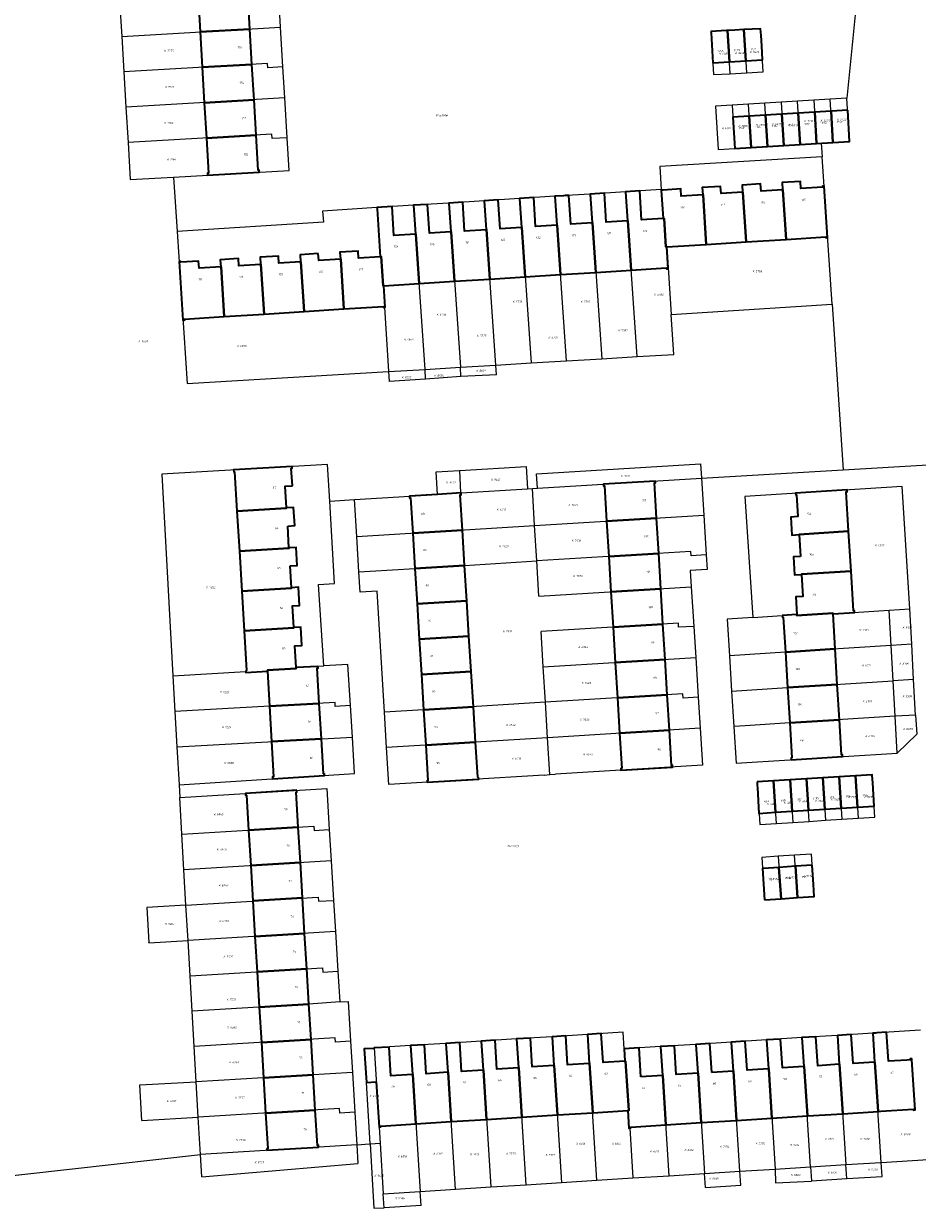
# Model space of a CAD drawing. Header units: metres. Extents: x 162165 to 162962, y 502542 to 503146.
# Tile 8 of 11: x 162682 to 162840, y 502551 to 502761. Entities that reach past the tile are written whole.
import ezdxf
from ezdxf.enums import TextEntityAlignment as Align
from ezdxf.lldxf.tags import DXFTag

# ---------------------------------------------------------------- set-up
doc = ezdxf.new("R2010")
doc.units = ezdxf.units.M
doc.layers.add('B-PV-KG-GRENS_PERCEEL-G', color=150, linetype='KG-PERCEEL-SO', lineweight=5, true_color=0x007fff)
doc.layers.add('B-PV-KG-GRENS_PERCEEL-S', color=150, linetype='Continuous', lineweight=5, true_color=0x007fff)
for name, color, linetype, lineweight in [('B-PV-OG-BEBOUWING-G', 7, 'Continuous', 35), ('B-PV-OG-BEBOUWING_HUISNUMMER-T18', 10, 'Continuous', 18), ('B-PV-OG-BEBOUWING_STRAATNAAM-T18', 10, 'Continuous', 18)]:
    doc.layers.add(name, color=color, linetype=linetype, lineweight=lineweight)
doc.styles.add('NLCS-ISO', font='NLCS-ISO.ttf', dxfattribs={"height": 1.8})
doc.styles.add('NLCS-ISO-M200-T18', font='NLCS-ISO.ttf', dxfattribs={"height": 1.8})
doc.styles.get("Standard").update_dxf_attribs({"font": 'arial.ttf'})
tags = doc.linetypes.add('KG-PERCEEL-SO', pattern='A,5.5,-2,["P",Standard,S=1.8,R=0,X=-0.5,Y=-0.9],-2,5.5,-2,[5,NLCS.SHX,S=0.75,R=0,X=0,Y=0],-2', length=19).pattern_tags.tags
tags[6] = DXFTag(74, 10)

# ---------------------------------------------------------------- blocks, each defined once
blk = doc.blocks.new('SKG-PERCEELNUMMER-SO')
at = {"style": 'NLCS-ISO', "oblique": 10, "flags": 1}
for tag, p in [('GEMEENTECODE', (0, 2.6)), ('PERCEELGROOTTE', (0, -2.4))]:
    blk.add_attdef(tag, text='', height=1.8, dxfattribs=at).set_placement(p, align=Align.MIDDLE_CENTER)
at = {"style": 'NLCS-ISO', "oblique": 10}
blk.add_attdef('SECTIE', text='', height=1.8, dxfattribs=at).set_placement((-0.5, 0), align=Align.MIDDLE_RIGHT)
blk.add_attdef('PERCEELNUMMER', text='', height=1.8, dxfattribs=at).set_placement((0.5, 0), align=Align.MIDDLE_LEFT)

msp = doc.modelspace()

# ---------------------------------------------------------------- linework, layer by layer
at = {"layer": 'B-PV-KG-GRENS_PERCEEL-G'}
for points in [[(162830.39, 502773.213), (162827.855, 502747.733)], [(162727.272, 502760.306), (162726.944, 502765.835)], [(162698.666, 502764.926), (162699.045, 502758.645)], [(162699.045, 502758.645), (162727.272, 502760.306)], [(162727.689, 502753.257), (162727.272, 502760.306)], [(162806.659, 502759.712), (162803.7, 502759.542), (162804.168, 502751.884), (162807.127, 502752.051)], [(162809.568, 502759.879), (162806.659, 502759.712)], [(162807.127, 502752.051), (162806.659, 502759.712)], [(162810.041, 502752.216), (162813, 502752.383), (162812.527, 502760.049), (162809.568, 502759.879)], [(162809.568, 502759.879), (162810.041, 502752.216)], [(162699.045, 502758.645), (162699.422, 502752.367)], [(162727.689, 502753.257), (162725.014, 502753.099), (162724.968, 502753.869), (162699.422, 502752.367)], [(162728.015, 502747.747), (162727.689, 502753.257)], [(162699.422, 502752.367), (162699.8, 502746.089)], [(162807.127, 502752.051), (162810.041, 502752.216)], [(162728.015, 502747.747), (162699.8, 502746.089)], [(162728.434, 502740.679), (162728.015, 502747.747)], [(162810.36, 502746.643), (162807.454, 502746.462)], [(162813.269, 502746.824), (162810.36, 502746.643)], [(162810.833, 502738.975), (162810.36, 502746.643)], [(162816.176, 502747.006), (162813.269, 502746.824)], [(162813.741, 502739.15), (162813.269, 502746.824)], [(162819.083, 502747.187), (162816.176, 502747.006)], [(162816.176, 502747.006), (162816.648, 502739.325)], [(162821.99, 502747.368), (162819.083, 502747.187)], [(162819.556, 502739.5), (162819.083, 502747.187)], [(162824.898, 502747.549), (162821.99, 502747.368)], [(162821.99, 502747.368), (162822.464, 502739.675)], [(162827.855, 502747.733), (162824.898, 502747.549)], [(162825.372, 502739.85), (162824.898, 502747.549)], [(162825.372, 502739.85), (162828.329, 502740.028), (162827.855, 502747.733)], [(162699.8, 502746.089), (162700.178, 502739.81)], [(162807.454, 502746.462), (162804.49, 502746.277), (162804.961, 502738.622), (162807.925, 502738.8)], [(162807.454, 502746.462), (162807.925, 502738.8)], [(162728.434, 502740.679), (162725.759, 502740.521), (162725.712, 502741.312), (162700.178, 502739.81)], [(162708.25, 502733.699), (162728.777, 502734.891), (162728.434, 502740.679)], [(162700.178, 502739.81), (162700.573, 502733.253), (162708.25, 502733.699)], [(162807.925, 502738.8), (162810.833, 502738.975)], [(162810.833, 502738.975), (162813.741, 502739.15)], [(162813.741, 502739.15), (162816.648, 502739.325)], [(162816.648, 502739.325), (162819.556, 502739.5)], [(162819.556, 502739.5), (162822.464, 502739.675)], [(162822.464, 502739.675), (162823.299, 502739.726)], [(162823.299, 502739.726), (162825.372, 502739.85)], [(162823.299, 502739.726), (162823.463, 502737.284)], [(162823.463, 502737.284), (162794.61, 502735.578), (162794.874, 502731.48)], [(162825.222, 502711.123), (162823.463, 502737.284)], [(162708.25, 502733.699), (162708.884, 502724.043)], [(162769.718, 502729.882), (162763.441, 502729.483)], [(162775.995, 502730.281), (162769.718, 502729.882)], [(162769.718, 502729.882), (162770.063, 502724.752), (162770.133, 502724.756), (162771.752, 502700.68)], [(162782.273, 502730.68), (162775.995, 502730.281)], [(162778.03, 502701.057), (162776.41, 502725.155), (162776.34, 502725.151), (162775.995, 502730.281)], [(162788.55, 502731.078), (162782.273, 502730.68)], [(162782.273, 502730.68), (162782.618, 502725.55), (162782.688, 502725.554), (162784.309, 502701.434)], [(162794.874, 502731.48), (162788.55, 502731.078)], [(162790.59, 502701.811), (162788.965, 502725.953), (162788.895, 502725.949), (162788.55, 502731.078)], [(162794.874, 502731.48), (162795.205, 502726.35), (162795.364, 502726.36), (162795.692, 502721.279), (162795.852, 502721.289), (162796.625, 502709.297)], [(162744.382, 502728.272), (162734.732, 502727.659), (162734.863, 502725.671), (162708.884, 502724.043)], [(162750.886, 502728.685), (162744.382, 502728.272)], [(162744.382, 502728.272), (162744.955, 502719.551), (162745.116, 502719.561), (162745.456, 502714.383), (162745.615, 502714.393), (162745.866, 502710.581), (162745.706, 502710.571), (162746.456, 502699.161)], [(162757.163, 502729.084), (162750.886, 502728.685)], [(162752.916, 502699.549), (162751.301, 502723.561), (162751.231, 502723.557), (162750.886, 502728.685)], [(162763.441, 502729.483), (162757.163, 502729.084)], [(162757.163, 502729.084), (162757.508, 502723.956), (162757.578, 502723.96), (162759.194, 502699.926)], [(162765.474, 502700.303), (162763.856, 502724.358), (162763.786, 502724.354), (162763.441, 502729.483)], [(162708.884, 502724.043), (162710.66, 502697.011), (162746.456, 502699.161)], [(162796.625, 502709.297), (162825.222, 502711.123)], [(162825.222, 502711.123), (162827.2, 502681.7)], [(162790.59, 502701.811), (162797.082, 502702.201), (162796.625, 502709.297)], [(162759.194, 502699.926), (162765.474, 502700.303)], [(162765.474, 502700.303), (162771.752, 502700.68)], [(162765.59, 502698.577), (162765.474, 502700.303)], [(162771.752, 502700.68), (162778.03, 502701.057)], [(162778.03, 502701.057), (162784.309, 502701.434)], [(162784.309, 502701.434), (162790.59, 502701.811)], [(162746.456, 502699.161), (162752.916, 502699.549)], [(162746.456, 502699.161), (162746.573, 502697.375)], [(162752.916, 502699.549), (162759.194, 502699.926)], [(162753.031, 502697.831), (162752.916, 502699.549)], [(162759.304, 502698.273), (162753.031, 502697.831)], [(162759.304, 502698.273), (162759.194, 502699.926)], [(162765.59, 502698.577), (162759.304, 502698.273)], [(162753.031, 502697.831), (162746.573, 502697.375)], [(162827.2, 502681.7), (162889.334, 502685.344)], [(162735.994, 502676.159), (162735.61, 502682.662), (162706.16, 502680.932), (162708.15, 502645.09)], [(162755.121, 502677.337), (162754.886, 502681.33), (162759.04, 502681.586)], [(162759.04, 502681.586), (162759.121, 502681.591)], [(162759.121, 502681.591), (162770.855, 502682.313), (162771.09, 502678.32)], [(162759.258, 502677.592), (162759.121, 502681.591)], [(162772.881, 502678.43), (162772.721, 502680.975), (162801.854, 502682.768), (162802.013, 502680.223)], [(162802.013, 502680.223), (162827.2, 502681.7)], [(162772.881, 502678.43), (162802.013, 502680.223)], [(162802.013, 502680.223), (162802.424, 502673.652)], [(162740.389, 502676.43), (162755.121, 502677.337)], [(162755.121, 502677.337), (162759.258, 502677.592)], [(162759.258, 502677.592), (162759.313, 502677.595)], [(162759.313, 502677.595), (162771.09, 502678.32)], [(162771.09, 502678.32), (162771.986, 502678.375)], [(162771.986, 502678.375), (162772.881, 502678.43)], [(162772.386, 502671.801), (162771.986, 502678.375)], [(162838.996, 502657.02), (162837.679, 502678.761), (162809.711, 502676.99), (162811.151, 502655.479)], [(162734.93, 502646.863), (162733.974, 502661.316), (162736.858, 502661.501), (162735.994, 502676.159)], [(162735.994, 502676.159), (162740.389, 502676.43)], [(162740.792, 502669.854), (162740.389, 502676.43)], [(162772.386, 502671.801), (162802.424, 502673.652)], [(162802.424, 502673.652), (162802.865, 502666.611)], [(162740.792, 502669.854), (162772.386, 502671.801)], [(162772.769, 502665.525), (162772.386, 502671.801)], [(162741.175, 502663.6), (162740.792, 502669.854)], [(162802.865, 502666.611), (162800.189, 502666.444), (162800.142, 502667.21), (162772.769, 502665.525)], [(162802.865, 502666.611), (162803.027, 502664.015), (162800.023, 502663.829), (162800.205, 502660.912)], [(162741.175, 502663.6), (162743.151, 502663.721), (162751.122, 502664.191), (162759.948, 502664.737)], [(162759.948, 502664.737), (162772.769, 502665.525)], [(162773.151, 502659.247), (162772.769, 502665.525)], [(162745.711, 502638.667), (162744.403, 502660.136), (162741.399, 502659.95), (162741.175, 502663.6)], [(162773.151, 502659.247), (162800.205, 502660.912)], [(162800.205, 502660.912), (162800.641, 502653.899)], [(162811.151, 502655.479), (162818.965, 502656.001), (162818.975, 502655.842), (162825.368, 502656.269), (162825.378, 502656.109), (162835.335, 502656.775)], [(162835.335, 502656.775), (162838.996, 502657.02)], [(162835.688, 502650.492), (162835.335, 502656.775)], [(162839.35, 502650.716), (162838.996, 502657.02)], [(162800.641, 502653.899), (162797.965, 502653.733), (162797.92, 502654.469), (162773.533, 502652.969)], [(162800.641, 502653.899), (162800.986, 502648.356)], [(162811.151, 502655.479), (162806.571, 502655.172), (162806.981, 502648.689)], [(162773.915, 502646.69), (162773.533, 502652.969)], [(162835.688, 502650.492), (162816.923, 502649.343), (162806.981, 502648.689)], [(162839.35, 502650.716), (162835.688, 502650.492)], [(162836.04, 502644.212), (162835.688, 502650.492)], [(162839.703, 502644.437), (162839.35, 502650.716)], [(162773.915, 502646.69), (162800.986, 502648.356)], [(162800.986, 502648.356), (162801.425, 502641.305)], [(162806.981, 502648.689), (162807.378, 502642.402)], [(162708.15, 502645.09), (162721.075, 502645.873), (162721.084, 502645.724), (162724.957, 502645.959), (162724.948, 502646.108), (162730.048, 502646.417), (162730.039, 502646.567), (162734.93, 502646.863)], [(162739.653, 502639.853), (162739.192, 502647.121), (162734.93, 502646.863)], [(162774.297, 502640.412), (162773.915, 502646.69)], [(162708.15, 502645.09), (162708.501, 502638.776)], [(162807.378, 502642.402), (162817.312, 502643.065), (162836.04, 502644.212)], [(162839.703, 502644.437), (162836.04, 502644.212)], [(162836.393, 502637.933), (162836.04, 502644.212)], [(162840.056, 502638.158), (162839.703, 502644.437)], [(162801.425, 502641.305), (162798.749, 502641.138), (162798.701, 502641.913), (162774.297, 502640.412)], [(162801.425, 502641.305), (162801.767, 502635.801)], [(162807.378, 502642.402), (162807.776, 502636.114)], [(162739.653, 502639.853), (162736.977, 502639.683), (162736.935, 502640.355), (162708.501, 502638.776)], [(162740.01, 502634.226), (162739.653, 502639.853)], [(162774.297, 502640.412), (162752.671, 502639.079), (162745.711, 502638.667)], [(162774.679, 502634.132), (162774.297, 502640.412)], [(162708.501, 502638.776), (162708.85, 502632.496)], [(162746.095, 502632.371), (162745.711, 502638.667)], [(162836.393, 502637.933), (162817.701, 502636.787), (162809.752, 502636.236), (162807.776, 502636.114)], [(162840.056, 502638.158), (162836.393, 502637.933)], [(162836.762, 502631.365), (162836.393, 502637.933)], [(162840.056, 502638.158), (162840.248, 502634.743), (162836.762, 502631.365)], [(162801.767, 502635.801), (162774.679, 502634.132)], [(162801.767, 502635.801), (162802.176, 502629.236), (162776.083, 502627.626)], [(162807.776, 502636.114), (162808.187, 502629.607), (162836.762, 502631.365)], [(162708.85, 502632.496), (162740.01, 502634.226)], [(162709.223, 502625.777), (162740.419, 502627.769), (162740.01, 502634.226)], [(162774.679, 502634.132), (162746.095, 502632.371)], [(162775.079, 502627.564), (162774.679, 502634.132)], [(162708.85, 502632.496), (162709.223, 502625.777)], [(162774.075, 502627.502), (162746.496, 502625.8), (162746.095, 502632.371)], [(162774.075, 502627.502), (162775.079, 502627.564)], [(162775.079, 502627.564), (162776.083, 502627.626)], [(162817.745, 502626.633), (162814.838, 502626.45)], [(162820.652, 502626.816), (162817.745, 502626.633)], [(162817.745, 502626.633), (162818.221, 502619.085)], [(162823.56, 502627), (162820.652, 502626.816)], [(162821.127, 502619.271), (162820.652, 502626.816)], [(162826.467, 502627.183), (162823.56, 502627)], [(162823.56, 502627), (162824.035, 502619.457)], [(162829.374, 502627.366), (162826.467, 502627.183)], [(162826.467, 502627.183), (162826.942, 502619.643)], [(162829.849, 502619.829), (162832.812, 502620.019), (162832.331, 502627.552), (162829.374, 502627.366)], [(162829.374, 502627.366), (162829.849, 502619.829)], [(162709.223, 502625.777), (162709.355, 502623.535)], [(162709.355, 502623.535), (162735.466, 502625.124), (162735.911, 502617.807)], [(162814.838, 502626.45), (162811.88, 502626.264), (162812.354, 502618.709), (162815.314, 502618.899)], [(162815.314, 502618.899), (162814.838, 502626.45)], [(162709.736, 502616.967), (162709.355, 502623.535)], [(162709.736, 502616.967), (162733.19, 502618.389), (162733.235, 502617.645), (162735.911, 502617.807)], [(162815.314, 502618.899), (162818.221, 502619.085)], [(162818.221, 502619.085), (162821.127, 502619.271)], [(162821.127, 502619.271), (162824.035, 502619.457)], [(162824.035, 502619.457), (162826.942, 502619.643)], [(162826.942, 502619.643), (162829.849, 502619.829)], [(162710.1, 502610.685), (162709.736, 502616.967)], [(162735.911, 502617.807), (162736.247, 502612.272)], [(162736.247, 502612.272), (162710.1, 502610.685)], [(162736.247, 502612.272), (162736.675, 502605.241)], [(162815.64, 502613.06), (162812.72, 502612.87), (162813.193, 502605.335), (162816.155, 502605.538)], [(162818.554, 502613.25), (162815.64, 502613.06)], [(162815.64, 502613.06), (162816.155, 502605.538)], [(162819.068, 502605.737), (162822.031, 502605.94), (162821.572, 502613.446), (162818.554, 502613.25)], [(162819.068, 502605.737), (162818.554, 502613.25)], [(162710.464, 502604.406), (162710.1, 502610.685)], [(162710.464, 502604.406), (162733.954, 502605.832), (162734, 502605.078), (162736.675, 502605.241)], [(162816.155, 502605.538), (162819.068, 502605.737)], [(162710.464, 502604.406), (162703.485, 502603.993)], [(162703.485, 502603.993), (162703.837, 502597.733)], [(162710.829, 502598.127), (162710.464, 502604.406)], [(162736.675, 502605.241), (162737.011, 502599.715)], [(162737.011, 502599.715), (162710.829, 502598.127)], [(162737.011, 502599.715), (162737.439, 502592.674)], [(162703.839, 502597.703), (162703.837, 502597.733)], [(162703.839, 502597.703), (162710.829, 502598.127)], [(162711.193, 502591.848), (162710.829, 502598.127)], [(162711.193, 502591.848), (162734.716, 502593.275)], [(162734.716, 502593.275), (162734.763, 502592.511), (162737.439, 502592.674)], [(162711.557, 502585.569), (162711.193, 502591.848)], [(162737.439, 502592.674), (162737.771, 502587.206)], [(162737.771, 502587.206), (162732.296, 502586.827), (162711.557, 502585.569)], [(162737.771, 502587.206), (162739.258, 502587.296), (162739.687, 502580.208)], [(162711.921, 502579.289), (162711.557, 502585.569)], [(162739.687, 502580.208), (162737.013, 502580.046), (162736.967, 502580.808), (162711.921, 502579.289)], [(162769.192, 502580.629), (162762.915, 502580.231)], [(162775.47, 502581.026), (162769.192, 502580.629)], [(162770.899, 502554.741), (162769.587, 502575.502), (162769.517, 502575.498), (162769.192, 502580.629)], [(162781.747, 502581.424), (162775.47, 502581.026)], [(162775.47, 502581.026), (162775.795, 502575.896), (162775.864, 502575.9), (162777.179, 502555.135)], [(162788.292, 502578.853), (162788.104, 502581.827), (162781.747, 502581.424)], [(162783.456, 502555.53), (162782.141, 502576.299), (162782.072, 502576.295), (162781.747, 502581.424)], [(162813.593, 502580.456), (162807.316, 502580.059)], [(162819.87, 502580.854), (162813.593, 502580.456)], [(162813.593, 502580.456), (162813.917, 502575.326), (162813.987, 502575.33), (162815.114, 502557.521)], [(162826.148, 502581.252), (162819.87, 502580.854)], [(162821.391, 502557.916), (162820.264, 502575.728), (162820.194, 502575.724), (162819.87, 502580.854)], [(162832.425, 502581.649), (162826.148, 502581.252)], [(162826.148, 502581.252), (162826.472, 502576.123), (162826.542, 502576.127), (162827.669, 502558.311)], [(162840.944, 502582.189), (162832.425, 502581.649)], [(162833.946, 502558.706), (162832.819, 502576.524), (162832.749, 502576.52), (162832.425, 502581.649)], [(162712.286, 502573.011), (162711.921, 502579.289)], [(162739.687, 502580.208), (162740.022, 502574.692)], [(162742.155, 502578.915), (162743.879, 502579.024)], [(162742.161, 502578.824), (162742.155, 502578.915)], [(162743.152, 502561.993), (162742.161, 502578.824)], [(162750.36, 502579.435), (162743.879, 502579.024)], [(162743.879, 502579.024), (162744.925, 502562.103)], [(162756.637, 502579.833), (162750.36, 502579.435)], [(162750.36, 502579.435), (162750.685, 502574.305), (162750.755, 502574.309), (162752.067, 502553.556)], [(162762.915, 502580.231), (162756.637, 502579.833)], [(162758.344, 502553.951), (162757.032, 502574.707), (162756.962, 502574.703), (162756.637, 502579.833)], [(162762.915, 502580.231), (162763.24, 502575.1), (162763.31, 502575.104), (162764.622, 502554.346)], [(162794.761, 502579.263), (162788.292, 502578.853)], [(162788.292, 502578.853), (162788.429, 502576.697), (162788.548, 502576.705), (162789.09, 502567.936), (162788.94, 502567.927), (162789.134, 502564.793), (162789.284, 502564.802), (162789.832, 502555.931)], [(162801.038, 502579.661), (162794.761, 502579.263)], [(162796.282, 502556.337), (162795.155, 502574.137), (162795.085, 502574.133), (162794.761, 502579.263)], [(162807.316, 502580.059), (162801.038, 502579.661)], [(162801.038, 502579.661), (162801.362, 502574.531), (162801.432, 502574.535), (162802.559, 502556.732)], [(162808.837, 502557.126), (162807.71, 502574.933), (162807.64, 502574.929), (162807.316, 502580.059)], [(162740.022, 502574.692), (162712.286, 502573.011)], [(162740.022, 502574.692), (162740.45, 502567.62)], [(162702.296, 502572.453), (162712.286, 502573.011)], [(162702.65, 502566.167), (162702.296, 502572.453)], [(162712.65, 502566.731), (162712.286, 502573.011)], [(162737.727, 502568.251), (162712.65, 502566.731)], [(162740.45, 502567.62), (162737.775, 502567.459), (162737.727, 502568.251)], [(162702.65, 502566.167), (162712.65, 502566.731)], [(162713.034, 502560.114), (162712.65, 502566.731)], [(162740.45, 502567.62), (162740.8, 502561.846)], [(162740.8, 502561.846), (162713.034, 502560.114)], [(162740.8, 502561.846), (162743.06, 502561.987)], [(162740.8, 502561.846), (162741.004, 502558.482)], [(162743.06, 502561.987), (162743.152, 502561.993)], [(162743.152, 502561.993), (162744.925, 502562.103)], [(162743.152, 502561.993), (162743.826, 502550.548), (162745.633, 502550.647)], [(162744.925, 502562.103), (162745.479, 502553.142)], [(162666.455, 502554.924), (162713.034, 502560.114)], [(162713.266, 502556.121), (162713.034, 502560.114)], [(162833.946, 502558.706), (162842.274, 502559.23)], [(162713.266, 502556.121), (162741.004, 502558.482)], [(162802.559, 502556.732), (162808.837, 502557.126)], [(162808.837, 502557.126), (162815.114, 502557.521)], [(162808.995, 502554.631), (162808.837, 502557.126)], [(162815.114, 502557.521), (162821.391, 502557.916)], [(162815.114, 502557.521), (162815.186, 502555.082), (162821.553, 502555.349)], [(162821.391, 502557.916), (162827.669, 502558.311)], [(162821.391, 502557.916), (162821.548, 502555.421)], [(162827.669, 502558.311), (162833.946, 502558.706)], [(162827.826, 502555.816), (162827.669, 502558.311)], [(162834.104, 502556.211), (162833.946, 502558.706)], [(162770.899, 502554.741), (162777.179, 502555.135)], [(162777.179, 502555.135), (162783.456, 502555.53)], [(162783.456, 502555.53), (162789.832, 502555.931)], [(162789.832, 502555.931), (162796.282, 502556.337)], [(162796.282, 502556.337), (162802.559, 502556.732)], [(162802.717, 502554.237), (162802.559, 502556.732)], [(162821.548, 502555.421), (162827.826, 502555.816)], [(162821.548, 502555.421), (162821.553, 502555.349)], [(162827.826, 502555.816), (162834.104, 502556.211)], [(162745.479, 502553.142), (162752.067, 502553.556)], [(162745.633, 502550.647), (162745.479, 502553.142)], [(162752.067, 502553.556), (162758.344, 502553.951)], [(162752.225, 502551.061), (162752.067, 502553.556)], [(162758.344, 502553.951), (162764.622, 502554.346)], [(162764.622, 502554.346), (162770.899, 502554.741)], [(162802.717, 502554.237), (162808.995, 502554.631)], [(162752.225, 502551.061), (162745.633, 502550.647)]]:
    msp.add_lwpolyline(points, dxfattribs=at)
at = {"layer": 'B-PV-OG-BEBOUWING-G'}
for points in [[(162721.803, 502759.984), (162721.429, 502766.263), (162712.609, 502765.745), (162712.979, 502759.465)], [(162722.177, 502753.705), (162721.803, 502759.984), (162712.979, 502759.465), (162713.348, 502753.186)], [(162803.7, 502759.542), (162803.716, 502759.286), (162804.049, 502753.991), (162806.998, 502754.158), (162806.659, 502759.712), (162806.476, 502759.702)], [(162809.911, 502754.323), (162809.568, 502759.879), (162807.923, 502759.785), (162806.659, 502759.712), (162806.998, 502754.158)], [(162809.568, 502759.879), (162809.911, 502754.323), (162812.87, 502754.49), (162812.716, 502756.986), (162812.6, 502758.869), (162812.527, 502760.049)], [(162722.551, 502747.426), (162722.177, 502753.705), (162713.348, 502753.186), (162713.717, 502746.907)], [(162722.925, 502741.148), (162722.551, 502747.426), (162713.717, 502746.907), (162714.086, 502740.628)], [(162810.49, 502744.539), (162807.583, 502744.362), (162807.925, 502738.8), (162810.833, 502738.975)], [(162810.49, 502744.539), (162810.833, 502738.975), (162813.741, 502739.15), (162813.399, 502744.716)], [(162813.399, 502744.716), (162813.741, 502739.15), (162816.648, 502739.325), (162816.306, 502744.893)], [(162816.306, 502744.893), (162816.648, 502739.325), (162819.556, 502739.5), (162819.213, 502745.069)], [(162822.121, 502745.246), (162819.213, 502745.069), (162819.556, 502739.5), (162822.464, 502739.675)], [(162822.121, 502745.246), (162822.464, 502739.675), (162825.372, 502739.85), (162825.029, 502745.423)], [(162827.986, 502745.603), (162825.029, 502745.423), (162825.372, 502739.85), (162828.329, 502740.028)], [(162723.477, 502734.576), (162723.458, 502734.902), (162723.298, 502734.893), (162722.925, 502741.148), (162714.086, 502740.628), (162714.453, 502734.379), (162714.293, 502734.37), (162714.312, 502734.05)], [(162802.868, 502721.735), (162809.954, 502722.186), (162809.384, 502731.009), (162809.323, 502731.005), (162805.509, 502730.766), (162805.425, 502732.022), (162802.152, 502731.817), (162802.237, 502730.559), (162802.298, 502730.563)], [(162816.47, 502731.454), (162816.409, 502731.45), (162812.595, 502731.211), (162812.511, 502732.467), (162809.238, 502732.262), (162809.323, 502731.005), (162809.384, 502731.009), (162809.954, 502722.186), (162817.039, 502722.637)], [(162816.409, 502731.45), (162816.47, 502731.454), (162817.039, 502722.637), (162824.097, 502723.086), (162824.108, 502722.926), (162824.305, 502722.938), (162824.427, 502722.946), (162823.808, 502732.075), (162823.494, 502732.055), (162823.505, 502731.895), (162819.682, 502731.656), (162819.597, 502732.913), (162816.324, 502732.708)], [(162763.786, 502724.354), (162763.856, 502724.358), (162764.446, 502715.584), (162770.723, 502715.981), (162770.133, 502724.756), (162770.063, 502724.752), (162766.255, 502724.51), (162765.93, 502729.641), (162763.441, 502729.483)], [(162772.218, 502730.041), (162769.718, 502729.882), (162770.063, 502724.752), (162770.133, 502724.756), (162770.723, 502715.981), (162777, 502716.378), (162776.41, 502725.155), (162776.34, 502725.151), (162772.543, 502724.91)], [(162778.485, 502730.439), (162777.815, 502730.396), (162777.516, 502730.377), (162775.995, 502730.281), (162776.34, 502725.151), (162776.41, 502725.155), (162777, 502716.378), (162783.278, 502716.775), (162782.688, 502725.554), (162782.618, 502725.55), (162778.81, 502725.308)], [(162788.965, 502725.953), (162788.895, 502725.949), (162785.097, 502725.708), (162784.772, 502730.838), (162782.273, 502730.679), (162782.618, 502725.55), (162782.688, 502725.554), (162783.278, 502716.775), (162789.556, 502717.173)], [(162795.852, 502721.289), (162795.692, 502721.279), (162795.364, 502726.36), (162795.205, 502726.35), (162791.385, 502726.107), (162791.06, 502731.238), (162788.55, 502731.078), (162788.895, 502725.949), (162788.965, 502725.953), (162789.556, 502717.173), (162795.772, 502717.566), (162795.782, 502717.406), (162796.101, 502717.426)], [(162795.205, 502726.35), (162795.364, 502726.36), (162795.692, 502721.279), (162795.852, 502721.289), (162802.868, 502721.735), (162802.298, 502730.563), (162802.237, 502730.559), (162798.433, 502730.32), (162798.349, 502731.578), (162795.219, 502731.381), (162794.882, 502731.36)], [(162744.382, 502728.272), (162744.397, 502728.037), (162744.955, 502719.551), (162745.116, 502719.561), (162745.456, 502714.383), (162745.615, 502714.393), (162751.891, 502714.79), (162751.301, 502723.561), (162751.231, 502723.557), (162747.393, 502723.313), (162747.068, 502728.443)], [(162751.231, 502723.557), (162751.301, 502723.561), (162751.891, 502714.79), (162758.168, 502715.187), (162757.578, 502723.96), (162757.508, 502723.956), (162753.69, 502723.712), (162753.365, 502728.843), (162750.886, 502728.686)], [(162757.578, 502723.96), (162758.168, 502715.187), (162764.446, 502715.584), (162763.856, 502724.358), (162763.786, 502724.354), (162759.948, 502724.11), (162759.623, 502729.241), (162757.163, 502729.084), (162757.508, 502723.956)], [(162716.701, 502717.748), (162717.266, 502708.925), (162724.351, 502709.375), (162723.786, 502718.199), (162723.716, 502718.195), (162719.864, 502717.95), (162719.784, 502719.207), (162716.551, 502719.001), (162716.631, 502717.744)], [(162730.872, 502718.652), (162730.802, 502718.648), (162726.95, 502718.402), (162726.87, 502719.659), (162723.636, 502719.453), (162723.716, 502718.195), (162723.786, 502718.199), (162724.351, 502709.375), (162731.437, 502709.825)], [(162733.955, 502720.111), (162730.722, 502719.905), (162730.802, 502718.648), (162730.872, 502718.652), (162731.437, 502709.825), (162738.523, 502710.275), (162737.957, 502719.104), (162737.887, 502719.1), (162734.035, 502718.854)], [(162737.957, 502719.104), (162738.523, 502710.275), (162745.536, 502710.721), (162745.546, 502710.561), (162745.866, 502710.581), (162745.615, 502714.393), (162745.456, 502714.383), (162745.116, 502719.561), (162744.955, 502719.551), (162741.101, 502719.305), (162741.021, 502720.561), (162737.807, 502720.356), (162737.887, 502719.1)], [(162709.236, 502718.695), (162709.919, 502708.297), (162710.066, 502708.306), (162710.237, 502708.317), (162710.226, 502708.477), (162717.266, 502708.925), (162716.701, 502717.748), (162716.631, 502717.744), (162712.778, 502717.498), (162712.698, 502718.755), (162709.565, 502718.555), (162709.554, 502718.715)], [(162729.357, 502678.874), (162729.17, 502681.964), (162729.33, 502681.973), (162729.311, 502682.292), (162718.918, 502681.681), (162718.937, 502681.362), (162719.097, 502681.371), (162719.52, 502674.344), (162728.335, 502674.875), (162728.327, 502674.945), (162728.099, 502678.798)], [(162784.606, 502678.99), (162784.616, 502678.832), (162784.776, 502678.842), (162785.161, 502672.589), (162794.044, 502673.136), (162793.668, 502679.389), (162793.828, 502679.399), (162793.812, 502679.672), (162793.809, 502679.718), (162784.596, 502679.151)], [(162759.56, 502671.015), (162759.173, 502677.266), (162759.333, 502677.276), (162759.313, 502677.595), (162755.121, 502677.337), (162750.169, 502677.032), (162750.189, 502676.713), (162750.349, 502676.723), (162750.735, 502670.469)], [(162819.346, 502670.245), (162828.155, 502670.784), (162827.725, 502677.81), (162827.885, 502677.82), (162827.865, 502678.14), (162818.733, 502677.561), (162818.753, 502677.242), (162818.913, 502677.252), (162819.151, 502673.392), (162817.894, 502673.308), (162818.092, 502670.118), (162819.349, 502670.195)], [(162728.525, 502671.711), (162729.783, 502671.787), (162729.588, 502675.021), (162728.327, 502674.945), (162728.335, 502674.875), (162719.52, 502674.344), (162719.947, 502667.257), (162728.761, 502667.788), (162728.755, 502667.858)], [(162785.161, 502672.589), (162785.547, 502666.311), (162794.422, 502666.858), (162794.044, 502673.136)], [(162750.735, 502670.469), (162751.122, 502664.191), (162759.948, 502664.737), (162759.56, 502671.015)], [(162819.59, 502666.305), (162818.332, 502666.221), (162818.53, 502663.031), (162819.788, 502663.108), (162819.785, 502663.158), (162828.589, 502663.697), (162828.155, 502670.784), (162819.346, 502670.245), (162819.349, 502670.195)], [(162728.952, 502664.624), (162730.21, 502664.7), (162730.015, 502667.934), (162728.755, 502667.858), (162728.761, 502667.788), (162719.947, 502667.257), (162720.374, 502660.17), (162729.188, 502660.701), (162729.184, 502660.771)], [(162794.422, 502666.858), (162785.547, 502666.311), (162785.933, 502660.033), (162794.8, 502660.579)], [(162760.336, 502658.459), (162759.948, 502664.737), (162751.122, 502664.191), (162751.509, 502657.913)], [(162825.368, 502656.269), (162825.378, 502656.109), (162829.199, 502656.365), (162829.18, 502656.684), (162829.019, 502656.673), (162828.589, 502663.697), (162819.785, 502663.158), (162819.788, 502663.108), (162820.029, 502659.219), (162818.771, 502659.135), (162818.965, 502656.001), (162818.975, 502655.842)], [(162729.615, 502653.614), (162729.611, 502653.684), (162729.379, 502657.537), (162730.637, 502657.613), (162730.442, 502660.847), (162729.184, 502660.771), (162729.188, 502660.701), (162720.374, 502660.17), (162720.801, 502653.083)], [(162795.178, 502654.3), (162794.8, 502660.579), (162785.933, 502660.033), (162786.32, 502653.755)], [(162760.724, 502652.181), (162760.336, 502658.459), (162751.509, 502657.913), (162751.896, 502651.635)], [(162816.361, 502655.827), (162816.381, 502655.508), (162816.541, 502655.519), (162816.923, 502649.343), (162825.759, 502649.884), (162825.378, 502656.109), (162825.368, 502656.269), (162818.975, 502655.842), (162818.965, 502656.001)], [(162795.555, 502648.022), (162795.178, 502654.3), (162786.32, 502653.755), (162786.706, 502647.477)], [(162721.065, 502646.043), (162721.084, 502645.724), (162724.957, 502645.959), (162724.948, 502646.108), (162730.048, 502646.417), (162730.039, 502646.567), (162729.805, 502650.45), (162731.064, 502650.526), (162730.869, 502653.76), (162729.611, 502653.684), (162729.615, 502653.614), (162720.801, 502653.083), (162721.225, 502646.053)], [(162761.113, 502645.903), (162760.724, 502652.181), (162751.896, 502651.635), (162752.283, 502645.357)], [(162826.144, 502643.606), (162825.759, 502649.884), (162816.923, 502649.343), (162817.312, 502643.065)], [(162787.092, 502641.199), (162795.933, 502641.743), (162795.555, 502648.022), (162786.706, 502647.477)], [(162730.048, 502646.417), (162724.948, 502646.108), (162724.957, 502645.959), (162725.304, 502639.709), (162734.146, 502640.2), (162733.762, 502646.472), (162733.922, 502646.482), (162733.902, 502646.801), (162730.039, 502646.567)], [(162761.113, 502645.903), (162752.283, 502645.357), (162752.671, 502639.079), (162761.501, 502639.625)], [(162817.701, 502636.787), (162826.528, 502637.328), (162826.144, 502643.606), (162817.312, 502643.065)], [(162787.092, 502641.199), (162787.479, 502634.921), (162796.311, 502635.465), (162795.933, 502641.743)], [(162725.304, 502639.709), (162725.652, 502633.429), (162734.531, 502633.922), (162734.146, 502640.2)], [(162761.501, 502639.625), (162752.671, 502639.079), (162753.058, 502632.801), (162761.889, 502633.347)], [(162818.088, 502630.537), (162817.928, 502630.527), (162817.948, 502630.208), (162827.091, 502630.77), (162827.071, 502631.089), (162826.911, 502631.079), (162826.528, 502637.328), (162817.701, 502636.787)], [(162787.863, 502628.673), (162787.703, 502628.663), (162787.723, 502628.344), (162796.866, 502628.908), (162796.847, 502629.228), (162796.687, 502629.218), (162796.311, 502635.465), (162787.479, 502634.921)], [(162735.07, 502627.748), (162734.91, 502627.738), (162734.531, 502633.922), (162725.652, 502633.429), (162726, 502627.168), (162725.84, 502627.158), (162725.858, 502626.84), (162735.09, 502627.429)], [(162762.436, 502627.104), (162762.276, 502627.094), (162761.889, 502633.347), (162753.058, 502632.801), (162753.443, 502626.549), (162753.283, 502626.539), (162753.303, 502626.22), (162762.456, 502626.785)], [(162817.745, 502626.633), (162814.838, 502626.45), (162815.189, 502620.881), (162818.096, 502621.064)], [(162817.745, 502626.633), (162818.096, 502621.064), (162821.003, 502621.247), (162820.652, 502626.816)], [(162820.652, 502626.816), (162821.003, 502621.247), (162823.911, 502621.43), (162823.56, 502627)], [(162823.56, 502627), (162823.911, 502621.43), (162826.818, 502621.614), (162826.467, 502627.183)], [(162826.467, 502627.183), (162826.818, 502621.614), (162829.725, 502621.797), (162829.374, 502627.366)], [(162829.374, 502627.366), (162829.725, 502621.797), (162832.685, 502621.983), (162832.422, 502626.124), (162832.341, 502627.403), (162832.331, 502627.552)], [(162730.156, 502624.801), (162721.023, 502624.245), (162721.042, 502623.926), (162721.202, 502623.936), (162721.58, 502617.685), (162730.394, 502618.219), (162730.015, 502624.472), (162730.176, 502624.482)], [(162811.88, 502626.264), (162811.886, 502626.173), (162811.917, 502625.695), (162811.946, 502625.236), (162812.229, 502620.695), (162815.189, 502620.881), (162814.838, 502626.45)], [(162730.774, 502611.94), (162730.394, 502618.219), (162721.58, 502617.685), (162721.959, 502611.405)], [(162731.154, 502605.662), (162730.774, 502611.94), (162721.959, 502611.405), (162722.338, 502605.127)], [(162813.193, 502605.335), (162816.155, 502605.538), (162815.774, 502611.098), (162813.022, 502610.906), (162812.93, 502610.9), (162812.843, 502610.894)], [(162815.774, 502611.098), (162816.155, 502605.538), (162819.068, 502605.737), (162818.687, 502611.3)], [(162821.693, 502611.509), (162818.687, 502611.3), (162819.068, 502605.737), (162822.031, 502605.94), (162821.903, 502608.044)], [(162722.717, 502598.848), (162731.534, 502599.383), (162731.154, 502605.662), (162722.338, 502605.127)], [(162731.915, 502593.105), (162731.534, 502599.383), (162722.717, 502598.848), (162723.097, 502592.57)], [(162732.295, 502586.827), (162731.915, 502593.105), (162723.097, 502592.57), (162723.476, 502586.292)], [(162723.855, 502580.013), (162732.675, 502580.548), (162732.295, 502586.827), (162723.476, 502586.292)], [(162724.234, 502573.735), (162733.055, 502574.27), (162732.675, 502580.548), (162723.855, 502580.013)], [(162763.864, 502566.341), (162770.141, 502566.738), (162769.587, 502575.502), (162769.517, 502575.498), (162765.695, 502575.256), (162765.37, 502580.386), (162762.915, 502580.231), (162763.24, 502575.1), (162763.31, 502575.104)], [(162775.795, 502575.896), (162771.973, 502575.653), (162771.648, 502580.784), (162769.192, 502580.628), (162769.517, 502575.498), (162769.587, 502575.502), (162770.141, 502566.738), (162776.419, 502567.135), (162775.864, 502575.9)], [(162775.795, 502575.896), (162775.864, 502575.9), (162776.419, 502567.135), (162782.696, 502567.532), (162782.141, 502576.299), (162782.072, 502576.295), (162778.25, 502576.052), (162777.925, 502581.182), (162775.47, 502581.026)], [(162788.548, 502576.705), (162788.429, 502576.697), (162784.528, 502576.45), (162784.203, 502581.58), (162781.747, 502581.424), (162782.072, 502576.295), (162782.141, 502576.299), (162782.696, 502567.532), (162788.94, 502567.927), (162789.09, 502567.936)], [(162813.987, 502575.33), (162814.542, 502566.561), (162820.819, 502566.958), (162820.264, 502575.728), (162820.194, 502575.724), (162816.383, 502575.482), (162816.059, 502580.612), (162813.593, 502580.456), (162813.917, 502575.326)], [(162820.819, 502566.958), (162827.097, 502567.355), (162826.542, 502576.127), (162826.472, 502576.123), (162822.66, 502575.88), (162822.336, 502581.01), (162819.87, 502580.854), (162820.194, 502575.724), (162820.264, 502575.728)], [(162827.097, 502567.355), (162833.374, 502567.753), (162832.819, 502576.524), (162832.749, 502576.52), (162828.938, 502576.278), (162828.614, 502581.408), (162826.148, 502581.252), (162826.472, 502576.123), (162826.542, 502576.127)], [(162832.749, 502576.52), (162832.819, 502576.524), (162833.374, 502567.753), (162833.873, 502567.785), (162839.641, 502568.149), (162839.651, 502567.989), (162839.97, 502568.009), (162839.405, 502576.941), (162839.395, 502577.101), (162839.076, 502577.081), (162839.086, 502576.921), (162838.469, 502576.882), (162835.215, 502576.676), (162834.891, 502581.805), (162833.163, 502581.695), (162832.864, 502581.676), (162832.425, 502581.649)], [(162742.527, 502572.892), (162744.252, 502572.998), (162744.748, 502564.97), (162745.067, 502564.99), (162745.057, 502565.151), (162751.309, 502565.547), (162750.755, 502574.309), (162750.685, 502574.305), (162746.863, 502574.062), (162746.538, 502579.193), (162743.879, 502579.024), (162743.883, 502578.958), (162742.132, 502578.844)], [(162750.685, 502574.305), (162750.755, 502574.309), (162751.309, 502565.547), (162757.586, 502565.944), (162757.032, 502574.707), (162756.962, 502574.703), (162753.14, 502574.46), (162752.815, 502579.59), (162750.36, 502579.435)], [(162757.586, 502565.944), (162763.864, 502566.341), (162763.31, 502575.104), (162763.24, 502575.1), (162759.418, 502574.858), (162759.093, 502579.988), (162756.637, 502579.833), (162756.962, 502574.703), (162757.032, 502574.707)], [(162791.273, 502573.891), (162790.949, 502579.021), (162788.292, 502578.853), (162788.429, 502576.697), (162788.548, 502576.705), (162789.09, 502567.936), (162788.94, 502567.927), (162789.134, 502564.793), (162789.453, 502564.813), (162789.443, 502564.973), (162795.71, 502565.37), (162795.155, 502574.137), (162795.085, 502574.133)], [(162795.155, 502574.137), (162795.71, 502565.37), (162801.987, 502565.767), (162801.432, 502574.535), (162801.362, 502574.531), (162797.55, 502574.289), (162797.226, 502579.419), (162794.761, 502579.263), (162795.085, 502574.133)], [(162803.828, 502574.687), (162803.504, 502579.817), (162801.038, 502579.661), (162801.362, 502574.531), (162801.432, 502574.535), (162801.987, 502565.767), (162808.265, 502566.164), (162807.71, 502574.933), (162807.64, 502574.929)], [(162808.265, 502566.164), (162814.542, 502566.561), (162813.987, 502575.33), (162813.917, 502575.326), (162810.105, 502575.084), (162809.781, 502580.215), (162807.316, 502580.058), (162807.64, 502574.929), (162807.71, 502574.933)], [(162733.436, 502567.991), (162733.055, 502574.27), (162724.234, 502573.735), (162724.613, 502567.456)], [(162724.832, 502561.17), (162724.851, 502560.851), (162733.994, 502561.421), (162733.975, 502561.74), (162733.815, 502561.73), (162733.436, 502567.991), (162724.613, 502567.456), (162724.992, 502561.18)]]:
    msp.add_lwpolyline(points, close=True, dxfattribs=at)

# ---------------------------------------------------------------- block references
at = {"layer": 'B-PV-KG-GRENS_PERCEEL-S', "xscale": 0.2, "yscale": 0.2, "zscale": 0.2}
for p, values in [((162707.005, 502756.129), {'PERCEELNUMMER': '7375', 'SECTIE': 'K'}), ((162805.604, 502755.601), {'PERCEELNUMMER': '6082', 'SECTIE': 'K'}), ((162808.412, 502755.717), {'PERCEELNUMMER': '9419', 'SECTIE': 'K'}), ((162811.012, 502755.917), {'PERCEELNUMMER': '9420', 'SECTIE': 'K'}), ((162707.156, 502749.669), {'PERCEELNUMMER': '7221', 'SECTIE': 'K'}), ((162707.031, 502743.309), {'PERCEELNUMMER': '7163', 'SECTIE': 'K'}), ((162806.09, 502742.376), {'PERCEELNUMMER': '6941', 'SECTIE': 'K'}), ((162809.007, 502742.765), {'PERCEELNUMMER': '7813', 'SECTIE': 'K'}), ((162812.119, 502742.96), {'PERCEELNUMMER': '7812', 'SECTIE': 'K'}), ((162814.939, 502743.057), {'PERCEELNUMMER': '6335', 'SECTIE': 'K'}), ((162817.953, 502742.863), {'PERCEELNUMMER': '6336', 'SECTIE': 'K'}), ((162820.676, 502743.641), {'PERCEELNUMMER': '7318', 'SECTIE': 'K'}), ((162823.585, 502743.71), {'PERCEELNUMMER': '9421', 'SECTIE': 'K'}), ((162826.485, 502743.91), {'PERCEELNUMMER': '9422', 'SECTIE': 'K'}), ((162707.527, 502736.86), {'PERCEELNUMMER': '7164', 'SECTIE': 'K'}), ((162811.521, 502716.955), {'PERCEELNUMMER': '5783', 'SECTIE': 'K'}), ((162794.029, 502712.821), {'PERCEELNUMMER': '5782', 'SECTIE': 'K'}), ((162768.905, 502711.549), {'PERCEELNUMMER': '5778', 'SECTIE': 'K'}), ((162780.99, 502711.549), {'PERCEELNUMMER': '5780', 'SECTIE': 'K'}), ((162755.406, 502709.266), {'PERCEELNUMMER': '5776', 'SECTIE': 'K'}), ((162787.669, 502706.46), {'PERCEELNUMMER': '5781', 'SECTIE': 'K'}), ((162702.452, 502704.512), {'PERCEELNUMMER': '9687', 'SECTIE': 'K'}), ((162749.594, 502704.795), {'PERCEELNUMMER': '6940', 'SECTIE': 'K'}), ((162762.544, 502705.506), {'PERCEELNUMMER': '5777', 'SECTIE': 'K'}), ((162775.265, 502705.188), {'PERCEELNUMMER': '5779', 'SECTIE': 'K'}), ((162719.952, 502703.681), {'PERCEELNUMMER': '6939', 'SECTIE': 'K'}), ((162749.185, 502698.1), {'PERCEELNUMMER': '8555', 'SECTIE': 'K'}), ((162754.995, 502698.423), {'PERCEELNUMMER': '8556', 'SECTIE': 'K'}), ((162762.465, 502699.313), {'PERCEELNUMMER': '8631', 'SECTIE': 'K'}), ((162757.09, 502679.459), {'PERCEELNUMMER': '9442', 'SECTIE': 'K'}), ((162765.074, 502679.955), {'PERCEELNUMMER': '9441', 'SECTIE': 'K'}), ((162788.121, 502680.58), {'PERCEELNUMMER': '3571', 'SECTIE': 'K'}), ((162778.822, 502675.442), {'PERCEELNUMMER': '7165', 'SECTIE': 'K'}), ((162766.051, 502674.607), {'PERCEELNUMMER': '6637', 'SECTIE': 'K'}), ((162779.373, 502669.106), {'PERCEELNUMMER': '7930', 'SECTIE': 'K'}), ((162766.473, 502668.135), {'PERCEELNUMMER': '7929', 'SECTIE': 'K'}), ((162833.254, 502668.282), {'PERCEELNUMMER': '6322', 'SECTIE': 'K'}), ((162779.656, 502662.844), {'PERCEELNUMMER': '7320', 'SECTIE': 'K'}), ((162714.48, 502660.86), {'PERCEELNUMMER': '7222', 'SECTIE': 'K'}), ((162767.167, 502653.015), {'PERCEELNUMMER': '7931', 'SECTIE': 'K'}), ((162830.464, 502653.237), {'PERCEELNUMMER': '6323', 'SECTIE': 'K'}), ((162838.156, 502653.66), {'PERCEELNUMMER': '8307', 'SECTIE': 'K'}), ((162780.591, 502650.222), {'PERCEELNUMMER': '6944', 'SECTIE': 'K'}), ((162830.962, 502646.961), {'PERCEELNUMMER': '6324', 'SECTIE': 'K'}), ((162837.595, 502647.249), {'PERCEELNUMMER': '8308', 'SECTIE': 'K'}), ((162781.155, 502643.844), {'PERCEELNUMMER': '7429', 'SECTIE': 'K'}), ((162716.906, 502642.216), {'PERCEELNUMMER': '7223', 'SECTIE': 'K'}), ((162838.156, 502641.479), {'PERCEELNUMMER': '8309', 'SECTIE': 'K'}), ((162831.062, 502640.584), {'PERCEELNUMMER': '6325', 'SECTIE': 'K'}), ((162780.83, 502637.333), {'PERCEELNUMMER': '7533', 'SECTIE': 'K'}), ((162717.285, 502636.001), {'PERCEELNUMMER': '7224', 'SECTIE': 'K'}), ((162767.733, 502636.398), {'PERCEELNUMMER': '7532', 'SECTIE': 'K'}), ((162838.251, 502635.667), {'PERCEELNUMMER': '8929', 'SECTIE': 'K'}), ((162831.56, 502634.407), {'PERCEELNUMMER': '6326', 'SECTIE': 'K'}), ((162781.459, 502631.199), {'PERCEELNUMMER': '6640', 'SECTIE': 'K'}), ((162717.681, 502629.634), {'PERCEELNUMMER': '6328', 'SECTIE': 'K'}), ((162768.731, 502630.395), {'PERCEELNUMMER': '6639', 'SECTIE': 'K'}), ((162814.111, 502622.327), {'PERCEELNUMMER': '6084', 'SECTIE': 'K'}), ((162817.069, 502622.565), {'PERCEELNUMMER': '6085', 'SECTIE': 'K'}), ((162819.74, 502622.804), {'PERCEELNUMMER': '6086', 'SECTIE': 'K'}), ((162822.617, 502622.908), {'PERCEELNUMMER': '7627', 'SECTIE': 'K'}), ((162825.403, 502623.187), {'PERCEELNUMMER': '7628', 'SECTIE': 'K'}), ((162828.436, 502623.593), {'PERCEELNUMMER': '7530', 'SECTIE': 'K'}), ((162831.378, 502623.615), {'PERCEELNUMMER': '6088', 'SECTIE': 'K'}), ((162715.81, 502620.516), {'PERCEELNUMMER': '6945', 'SECTIE': 'K'}), ((162716.367, 502614.276), {'PERCEELNUMMER': '6946', 'SECTIE': 'K'}), ((162820.549, 502609.542), {'PERCEELNUMMER': '7178', 'SECTIE': 'K'}), ((162716.701, 502607.924), {'PERCEELNUMMER': '6947', 'SECTIE': 'K'}), ((162814.585, 502609.003), {'PERCEELNUMMER': '7176', 'SECTIE': 'K'}), ((162817.381, 502609.239), {'PERCEELNUMMER': '7177', 'SECTIE': 'K'}), ((162716.816, 502601.554), {'PERCEELNUMMER': '6330', 'SECTIE': 'K'}), ((162707.153, 502601.064), {'PERCEELNUMMER': '9287', 'SECTIE': 'K'}), ((162717.55, 502595.221), {'PERCEELNUMMER': '7535', 'SECTIE': 'K'}), ((162718.125, 502587.633), {'PERCEELNUMMER': '7536', 'SECTIE': 'K'}), ((162718.217, 502582.705), {'PERCEELNUMMER': '6332', 'SECTIE': 'K'}), ((162718.596, 502576.498), {'PERCEELNUMMER': '6948', 'SECTIE': 'K'}), ((162707.477, 502569.582), {'PERCEELNUMMER': '9295', 'SECTIE': 'K'}), ((162719.605, 502570.174), {'PERCEELNUMMER': '7537', 'SECTIE': 'K'}), ((162743.484, 502570.466), {'PERCEELNUMMER': '9398', 'SECTIE': 'K'}), ((162837.805, 502563.708), {'PERCEELNUMMER': '8488', 'SECTIE': 'K'}), ((162719.758, 502562.663), {'PERCEELNUMMER': '7538', 'SECTIE': 'K'}), ((162780.189, 502562.042), {'PERCEELNUMMER': '6315', 'SECTIE': 'K'}), ((162786.526, 502562.042), {'PERCEELNUMMER': '6314', 'SECTIE': 'K'}), ((162805.729, 502561.493), {'PERCEELNUMMER': '7174', 'SECTIE': 'K'}), ((162812.059, 502562.026), {'PERCEELNUMMER': '7175', 'SECTIE': 'K'}), ((162818.214, 502561.816), {'PERCEELNUMMER': '6310', 'SECTIE': 'K'}), ((162824.342, 502562.859), {'PERCEELNUMMER': '7371', 'SECTIE': 'K'}), ((162830.645, 502562.859), {'PERCEELNUMMER': '7370', 'SECTIE': 'K'}), ((162748.501, 502559.779), {'PERCEELNUMMER': '6318', 'SECTIE': 'K'}), ((162754.839, 502560.231), {'PERCEELNUMMER': '6317', 'SECTIE': 'K'}), ((162761.365, 502560.138), {'PERCEELNUMMER': '7172', 'SECTIE': 'K'}), ((162767.732, 502560.243), {'PERCEELNUMMER': '7373', 'SECTIE': 'K'}), ((162774.749, 502560.005), {'PERCEELNUMMER': '7372', 'SECTIE': 'K'}), ((162793.316, 502560.684), {'PERCEELNUMMER': '6313', 'SECTIE': 'K'}), ((162799.428, 502560.91), {'PERCEELNUMMER': '6312', 'SECTIE': 'K'}), ((162723.071, 502558.702), {'PERCEELNUMMER': '8503', 'SECTIE': 'K'}), ((162832.06, 502557.419), {'PERCEELNUMMER': '9090', 'SECTIE': 'K'}), ((162744.356, 502556.35), {'PERCEELNUMMER': '9400', 'SECTIE': 'K'}), ((162803.848, 502555.834), {'PERCEELNUMMER': '9089', 'SECTIE': 'K'}), ((162818.324, 502556.464), {'PERCEELNUMMER': '9369', 'SECTIE': 'K'}), ((162824.88, 502556.905), {'PERCEELNUMMER': '8931', 'SECTIE': 'K'}), ((162748.057, 502552.347), {'PERCEELNUMMER': '9088', 'SECTIE': 'K'})]:
    msp.add_blockref('SKG-PERCEELNUMMER-SO', p, dxfattribs=at).add_auto_attribs(values)

# ---------------------------------------------------------------- texts
at = {"layer": 'B-PV-OG-BEBOUWING_HUISNUMMER-T18', "style": 'NLCS-ISO-M200-T18'}
for s, p in [('135', (162719.996, 502756.729)), ('113A', (162805.396, 502756.072)), ('113B', (162808.328, 502756.237)), ('113C', (162811.263, 502756.405)), ('134', (162720.367, 502750.45)), ('133', (162720.739, 502744.171)), ('114B', (162809.16, 502742.457)), ('114C', (162812.068, 502742.633)), ('114D', (162814.976, 502742.809)), ('114E', (162817.883, 502742.985)), ('114F', (162820.791, 502743.161)), ('114G', (162823.699, 502743.337)), ('114H', (162826.631, 502743.514)), ('132', (162721.121, 502737.739)), ('115', (162820.166, 502729.644)), ('118', (162798.682, 502728.332)), ('117', (162805.854, 502728.753)), ('116', (162812.94, 502729.201)), ('121', (162779.318, 502723.334)), ('120', (162785.595, 502723.736)), ('119', (162791.959, 502724.091)), ('126', (162747.8, 502721.404)), ('125', (162754.209, 502721.738)), ('124', (162760.488, 502722.128)), ('123', (162766.764, 502722.538)), ('122', (162773.04, 502722.941)), ('128', (162734.421, 502716.874)), ('127', (162741.583, 502717.295)), ('131', (162713.018, 502715.521)), ('130', (162720.25, 502715.972)), ('129', (162727.335, 502716.423)), ('87', (162726.145, 502678.553)), ('103', (162791.828, 502676.301)), ('88', (162752.525, 502673.884)), ('104', (162821.135, 502673.916)), ('86', (162726.575, 502671.335)), ('102', (162792.219, 502669.87)), ('89', (162752.922, 502667.454)), ('105', (162821.567, 502666.702)), ('85', (162727.002, 502664.248)), ('101', (162792.602, 502663.592)), ('90', (162753.31, 502661.176)), ('106', (162822.029, 502659.522)), ('84', (162727.429, 502657.161)), ('100', (162792.984, 502657.313)), ('91', (162753.697, 502654.898)), ('107', (162818.702, 502652.668)), ('83', (162727.83, 502649.984)), ('99', (162793.366, 502651.035)), ('92', (162754.085, 502648.62)), ('108', (162819.113, 502646.325)), ('82', (162732.027, 502643.35)), ('98', (162793.748, 502644.757)), ('93', (162754.473, 502642.342)), ('109', (162819.5, 502640.047)), ('81', (162732.366, 502636.964)), ('97', (162794.13, 502638.479)), ('94', (162754.861, 502636.064)), ('110', (162819.896, 502633.618)), ('80', (162732.733, 502630.548)), ('96', (162794.521, 502632.051)), ('95', (162755.258, 502629.634)), ('111A', (162813.584, 502622.783)), ('111B', (162816.517, 502622.968)), ('111C', (162819.424, 502623.151)), ('111D', (162822.332, 502623.334)), ('111E', (162825.239, 502623.518)), ('111F', (162828.146, 502623.701)), ('111G', (162831.079, 502623.885)), ('79', (162728.2, 502621.389)), ('78', (162728.589, 502614.958)), ('77', (162728.968, 502608.679)), ('112A', (162814.438, 502608.997)), ('112B', (162817.367, 502609.204)), ('112C', (162820.315, 502609.414)), ('76', (162729.348, 502602.401)), ('75', (162729.728, 502596.122)), ('74', (162730.108, 502589.844)), ('73', (162730.487, 502583.566)), ('72', (162730.867, 502577.288)), ('64', (162778.759, 502574.099)), ('63', (162785.094, 502574.482)), ('57', (162823.16, 502573.909)), ('56', (162829.438, 502574.307)), ('55', (162835.864, 502574.662)), ('69', (162747.221, 502572.136)), ('68', (162753.65, 502572.51)), ('67', (162759.927, 502572.907)), ('66', (162766.205, 502573.304)), ('65', (162772.482, 502573.702)), ('62', (162791.672, 502571.915)), ('61', (162798.051, 502572.319)), ('60', (162804.328, 502572.717)), ('59', (162810.606, 502573.114)), ('58', (162816.883, 502573.512)), ('71', (162731.247, 502571.009)), ('70', (162731.634, 502564.57))]:
    msp.add_text(s, height=0.36, rotation=3.5, dxfattribs=at).set_placement(p, align=Align.MIDDLE)
at = {"layer": 'B-PV-OG-BEBOUWING_STRAATNAAM-T18', "style": 'NLCS-ISO-M200-T18'}
for rotation, p in [(2.7, (162755.947, 502744.622)), (2.8, (162768.596, 502614.858))]:
    msp.add_text('Plantage', height=0.36, rotation=rotation, dxfattribs=at).set_placement(p, align=Align.MIDDLE)

doc.saveas('drawing.dxf')
